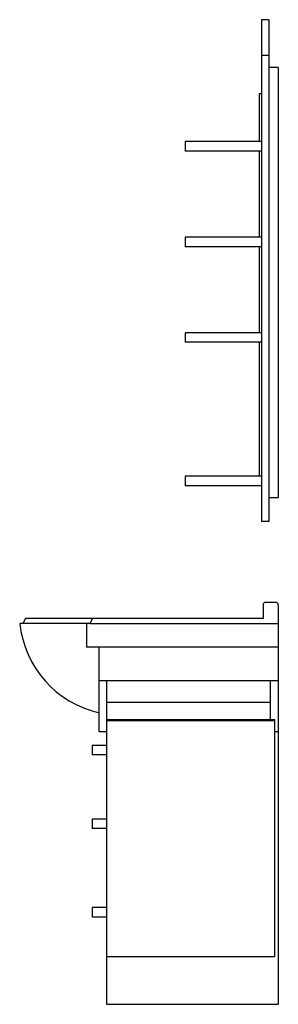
# Model space of a CAD drawing. Header units: millimetres. Extents: x -0.54 to 0, y 0 to 2.06.
import ezdxf

# ---------------------------------------------------------------- set-up
doc = ezdxf.new("R2010")
doc.units = ezdxf.units.MM
doc.layers.add('BLOCKS', color=3, linetype='Continuous')

msp = doc.modelspace()

# ---------------------------------------------------------------- linework, layer by layer
at = {"layer": 'BLOCKS'}
for p, q in [((-0.02, 2.06), (-0.035, 2.06)), ((-0.035, 2.06), (-0.035, 1.01)), ((-0.02, 2.06), (-0.02, 1.01)), ((-0.02, 1.985), (-0.035, 1.985)), ((0, 1.96), (-0.02, 1.96)), ((0, 1.96), (0, 1.06)), ((-0.04, 1.905), (-0.04, 1.805)), ((-0.035, 1.905), (-0.04, 1.905)), ((-0.195, 1.805), (-0.195, 1.785)), ((-0.035, 1.805), (-0.195, 1.805)), ((-0.035, 1.785), (-0.195, 1.785)), ((-0.04, 1.785), (-0.04, 1.605)), ((-0.195, 1.605), (-0.195, 1.585)), ((-0.035, 1.605), (-0.195, 1.605)), ((-0.035, 1.585), (-0.195, 1.585)), ((-0.04, 1.585), (-0.04, 1.405)), ((-0.195, 1.405), (-0.195, 1.385)), ((-0.035, 1.405), (-0.195, 1.405)), ((-0.035, 1.385), (-0.195, 1.385)), ((-0.04, 1.385), (-0.04, 1.105)), ((-0.195, 1.105), (-0.195, 1.085)), ((-0.035, 1.105), (-0.195, 1.105)), ((-0.035, 1.085), (-0.195, 1.085)), ((-0.02, 1.06), (0, 1.06)), ((-0.02, 1.01), (-0.035, 1.01)), ((-0.0317, 0.8359), (-0.0317, 0.807)), ((-0.005, 0.8409), (-0.0267, 0.8409)), ((0, 0.8359), (0, 0)), ((-0.5284, 0.807), (-0.5345, 0.797)), ((-0.0317, 0.807), (-0.5284, 0.807)), ((-0.3883, 0.807), (-0.3945, 0.797)), ((-0.3945, 0.797), (-0.5409, 0.797)), ((-0.4008, 0.797), (-0.4008, 0.747)), ((-0.3945, 0.797), (0, 0.797)), ((0, 0.747), (-0.4008, 0.747)), ((-0.375, 0.57), (-0.375, 0.747)), ((0, 0.677), (-0.375, 0.677)), ((-0.359, 0.677), (-0.359, 0)), ((-0.016, 0.5952), (-0.016, 0.677)), ((-0.016, 0.6317), (-0.359, 0.6317)), ((-0.0074, 0.5952), (-0.359, 0.5952)), ((-0.0074, 0.5932), (-0.359, 0.5932)), ((-0.0074, 0.1), (-0.0074, 0.5952)), ((-0.359, 0.57), (-0.375, 0.57)), ((0, 0.57), (-0.0074, 0.57)), ((-0.389, 0.5416), (-0.389, 0.5216)), ((-0.359, 0.5416), (-0.389, 0.5416)), ((-0.359, 0.5216), (-0.389, 0.5216)), ((-0.389, 0.3875), (-0.389, 0.3675)), ((-0.359, 0.3875), (-0.389, 0.3875)), ((-0.359, 0.3675), (-0.389, 0.3675)), ((-0.389, 0.2025), (-0.389, 0.1825)), ((-0.359, 0.2025), (-0.389, 0.2025)), ((-0.359, 0.1825), (-0.389, 0.1825)), ((-0.359, 0.1), (-0.0074, 0.1)), ((-0.359, 0), (0, 0))]:
    msp.add_line(p, q, dxfattribs=at)
for centre, radius, start, end in [((-0.0267, 0.8359), 0.005, 90, 180), ((-0.005, 0.8359), 0.005, 0, 90), ((-0.3271, 0.8195), 0.2149, 185.9996, 257.1247)]:
    msp.add_arc(centre, radius, start, end, dxfattribs=at)

doc.saveas('drawing.dxf')
